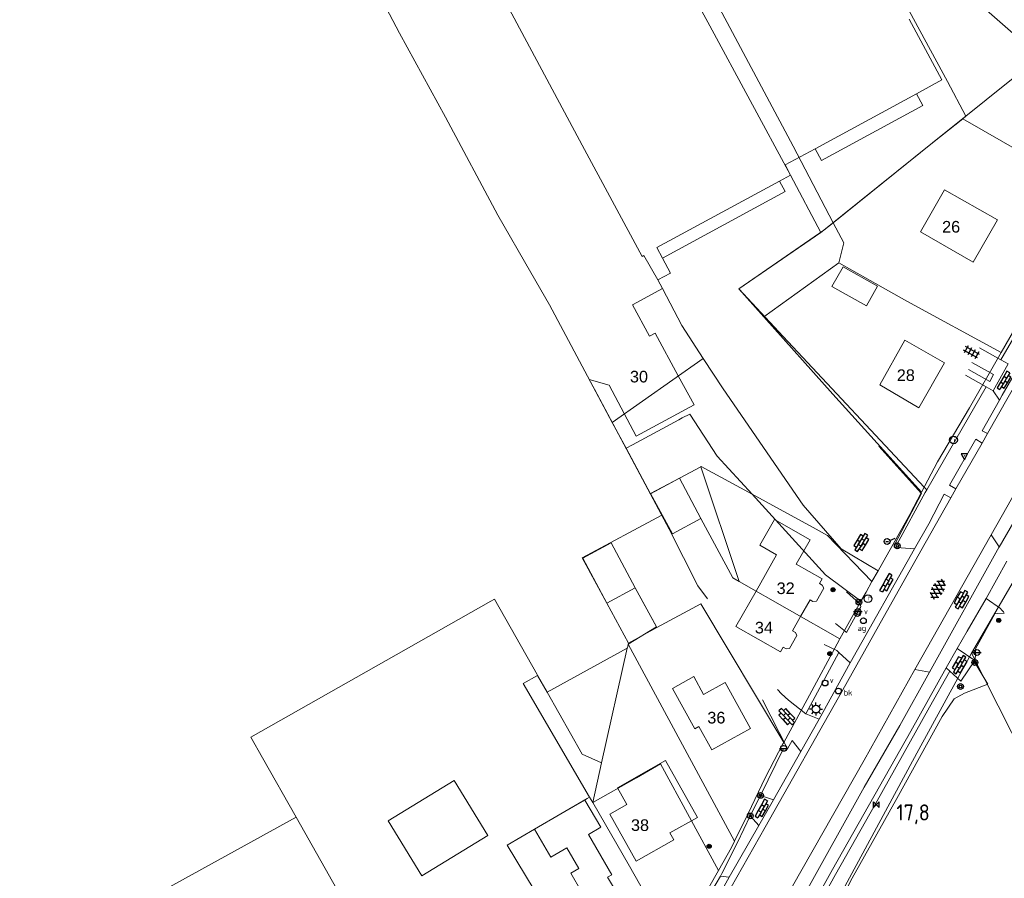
# Model space of a CAD drawing. Header units: metres. Extents: x 117922 to 130630, y 447724 to 454087.
# Tile 12 of 61: x 124168 to 124320, y 450194 to 450327. Entities that reach past the tile are written whole.
import ezdxf

# ---------------------------------------------------------------- set-up
doc = ezdxf.new("R2010")
doc.units = ezdxf.units.M
doc.layers.get('0').update_dxf_attribs({"color": 8})
for name, color, linetype, lineweight in [('B01', 8, 'Continuous', 0), ('B02', 8, 'Continuous', 0), ('B11', 8, 'Continuous', 0), ('B14', 8, 'Continuous', 0), ('G01', 8, 'Continuous', 0), ('G03', 8, 'Continuous', 0), ('Q19', 8, 'Continuous', 0), ('T00', 8, 'Continuous', 0), ('V00', 8, 'Continuous', 0), ('Z02', 7, 'Continuous', 0)]:
    doc.layers.add(name, color=color, linetype=linetype, lineweight=lineweight)
for name, color, linetype in [('SYM-GV1', 8, 'Continuous'), ('SYM-OV4', 8, 'Continuous'), ('SYM-OV5', 8, 'Continuous'), ('TOPOT20', 8, 'Continuous'), ('TOPOT21', 8, 'Continuous'), ('TOPOT23', 8, 'Continuous'), ('TOPOT26', 8, 'Continuous'), ('TOPOT28', 8, 'Continuous'), ('TOPOT30', 1, 'Continuous'), ('TOPOT31', 8, 'Continuous'), ('TOPOT36', 8, 'Continuous'), ('TOPOT52', 8, 'Continuous'), ('TOPOT63', 8, 'Continuous'), ('TOPOT80', 8, 'Continuous'), ('TOPOT82', 8, 'Continuous'), ('TOPOT85', 8, 'Continuous')]:
    doc.layers.add(name, color=color, linetype=linetype)
doc.styles.add('ISO', font='ISO')
doc.styles.add('Z02', font='arial.ttf', dxfattribs={"height": 1.8})

# ---------------------------------------------------------------- blocks, each defined once
blk = doc.blocks.new('tegels4')
at = {"color": 0, "linetype": 'ByBlock', "lineweight": -2}
for p, q in [((0.62, 0.94), (-0.62, 0.94)), ((0.62, 0.31), (-0.62, 0.31)), ((-0.31, -1.23), (-0.31, 1.25)), ((0.31, -1.23), (0.31, 1.25)), ((0.62, -0.31), (-0.62, -0.31)), ((0.62, -0.94), (-0.62, -0.94))]:
    blk.add_line(p, q, dxfattribs=at)
blk = doc.blocks.new('paal')
at = {"color": 0}
for radius in [0.45, 0.2]:
    blk.add_circle((0, 0), radius, dxfattribs=at)
blk = doc.blocks.new('lichtmast')
at = {"color": 0}
for p, q in [((-0.6, 0), (-1, 0)), ((-0.71, 0.71), (-0.42, 0.42)), ((0, 0.6), (0, 1)), ((0.42, 0.42), (0.71, 0.71)), ((0.6, 0), (1, 0)), ((-0.42, -0.42), (-0.71, -0.71)), ((0, -0.6), (0, -1)), ((0.42, -0.42), (0.71, -0.71))]:
    blk.add_line(p, q, dxfattribs=at)
blk.add_circle((0, 0), 0.6, dxfattribs=at)
blk = doc.blocks.new('boom')
at = {"color": 0}
for radius in [0.315, 0.225, 0.135]:
    blk.add_circle((0, 0), radius, dxfattribs=at)
blk = doc.blocks.new('brandkraan')
at = {"color": 0}
blk.add_circle((0, 0), 0.45, dxfattribs=at)
at = {"color": 0, "style": 'ISO'}
blk.add_attdef('BRANDKRAAN', (0.7, 0), '', height=0.9, dxfattribs=at)
blk = doc.blocks.new('afsl-gas')
at = {"color": 0}
blk.add_circle((0, 0), 0.45, dxfattribs=at)
at = {"color": 0, "style": 'ISO'}
blk.add_attdef('AFSL-GAS', (0.7, 0), '', height=0.9, dxfattribs=at)
blk = doc.blocks.new('verklikker')
at = {"color": 0}
blk.add_circle((0, 0), 0.45, dxfattribs=at)
at = {"color": 0, "style": 'ISO'}
blk.add_attdef('VERKLIKKER', (0.7, 0), '', height=0.9, dxfattribs=at)
blk = doc.blocks.new('aanduidingsbord')
at = {"color": 0}
for p, q in [((-0.81, -0.33), (0, 0)), ((-1.45, -0.5), (-1.01, -0.5))]:
    blk.add_line(p, q, dxfattribs=at)
blk.add_circle((-1.23, -0.5), 0.45, dxfattribs=at)
blk = doc.blocks.new('klinkers4')
at = {"color": 0, "linetype": 'ByBlock', "lineweight": -2}
for p, q in [((0, 1.5), (-0.5, 1.5)), ((-0.5, 1.5), (-0.5, 0.5)), ((-0.5, 0.5), (-0.5, -0.5)), ((0, 0.5), (-0.5, 0.5)), ((0, 1.5), (0, 1)), ((0.5, 1), (0, 1)), ((0, 1), (0, 0.5)), ((0, 0.5), (0, 0)), ((0.5, 0), (0, 0)), ((0, 0), (0, -0.5)), ((0.5, 0), (0.5, 1)), ((0.5, -1), (0.5, 0)), ((-0.5, -0.5), (-0.5, -1.5)), ((0, -0.5), (-0.5, -0.5)), ((-0.5, -1.5), (0, -1.5)), ((0, -0.5), (0, -1)), ((0, -1), (0.5, -1)), ((0, -1), (0, -1.5))]:
    blk.add_line(p, q, dxfattribs=at)
blk = doc.blocks.new('klinkers6')
at = {"color": 0, "linetype": 'ByBlock', "lineweight": -2}
for p, q in [((-0.25, 1), (-0.75, 1)), ((-0.75, 1), (-0.75, 0)), ((-0.25, 0), (-0.75, 0)), ((-0.75, 0), (-0.75, -1)), ((0.25, 1.5), (-0.25, 1.5)), ((-0.25, 1.5), (-0.25, 0.5)), ((0.25, 0.5), (-0.25, 0.5)), ((-0.25, 0.5), (-0.25, -0.5)), ((0.25, 0.5), (0.25, 1.5)), ((0.75, 1), (0.25, 1)), ((0.25, -0.5), (0.25, 0.5)), ((0.75, 0), (0.75, 1)), ((-0.75, -1), (-0.25, -1)), ((-0.25, -0.5), (-0.25, 0)), ((0.25, -0.5), (-0.25, -0.5)), ((-0.25, -0.5), (-0.25, -1.5)), ((-0.25, -1.5), (0.25, -1.5)), ((0.75, 0), (0.25, 0)), ((0.25, 0), (0.25, -0.5)), ((0.25, -1.5), (0.25, -0.5)), ((0.25, -1), (0.75, -1)), ((0.75, -1), (0.75, 0))]:
    blk.add_line(p, q, dxfattribs=at)
blk = doc.blocks.new('verkeersbord')
at = {"color": 0}
for p, q in [((0.5, 0.32), (-0.5, 0.32)), ((-0.5, 0.32), (0, -0.6)), ((0, -0.6), (0.5, 0.32))]:
    blk.add_line(p, q, dxfattribs=at)
blk = doc.blocks.new('grensmarkering')
at = {"color": 0}
blk.add_line((-0.67, 0), (0.67, 0), dxfattribs=at)
blk.add_circle((0, 0), 0.45, dxfattribs=at)
blk = doc.blocks.new('kolk')
at = {"color": 0}
blk.add_circle((0, 0), 0.6, dxfattribs=at)
at = {"color": 0, "linetype": 'Continuous', "style": 'ISO'}
blk.add_attdef('KOLK', (-0.04, -0.26), '', height=0.8, dxfattribs=at)
blk = doc.blocks.new('inspectieput')
at = {"color": 0}
blk.add_circle((0, 0), 0.6, dxfattribs=at)
at = {"color": 0, "linetype": 'Continuous', "style": 'ISO'}
blk.add_attdef('I', (0, -0.39), '', height=0.8, dxfattribs=at)
blk = doc.blocks.new('asfalt6')
at = {"color": 0, "linetype": 'ByBlock', "lineweight": -2}
for p, q in [((-0.76, 1.01), (0.3, 1.62)), ((-0.3, 1.62), (0.76, 1.01)), ((-0.93, 0.18), (0.7, 1.13)), ((-0.89, -0.52), (0.89, 0.52)), ((-0.89, 0.52), (0.89, -0.52)), ((-0.7, 1.13), (0.93, 0.18)), ((-0.93, -0.18), (0.7, -1.13)), ((-0.76, -1.01), (0.3, -1.62)), ((-0.7, -1.13), (0.93, -0.18)), ((-0.3, -1.62), (0.76, -1.01))]:
    blk.add_line(p, q, dxfattribs=at)
blk = doc.blocks.new('verkeersbord-pl')
at = {"color": 0, "linetype": 'Continuous'}
blk.add_circle((0, 0), 0.03, dxfattribs=at)
blk = doc.blocks.new('kilometerpaal')
at = {"color": 0}
for p, q in [((-0.44, 0.44), (0.44, -0.44)), ((-0.44, -0.44), (-0.44, 0.44)), ((0.44, 0.44), (-0.44, -0.44)), ((0.44, -0.44), (0.44, 0.44))]:
    blk.add_line(p, q, dxfattribs=at)
at = {"color": 0, "style": 'ISO'}
blk.add_attdef('KILOMETERPAAL', (0.59, 0.87), '', height=2.5, dxfattribs=at)

msp = doc.modelspace()

# ---------------------------------------------------------------- linework, layer by layer
at = {"layer": 'B01', "flags": 128}
for points in [[(124306.67, 450315.1), (124310.63, 450317.25), (124305.54, 450326.65)], [(124290.99, 450306.6), (124306.67, 450315.1)], [(124285.46, 450301.58), (124287.18, 450302.51), (124286.33, 450304.08), (124290.99, 450306.6)], [(124266.47, 450291.29), (124285.46, 450301.58)], [(124319.22, 450295.56), (124315.48, 450289.03), (124307.3, 450293.72), (124311.04, 450300.25), (124319.22, 450295.56)], [(124266.47, 450291.29), (124267.33, 450289.66)], [(124267.33, 450289.66), (124268.56, 450287.33), (124266.61, 450286.28)], [(124295.32, 450288.32), (124293.58, 450285.24), (124298.93, 450282.23), (124300.66, 450285.31), (124295.32, 450288.32)], [(124269.77, 450271.39), (124266.17, 450278.04), (124265.29, 450277.57), (124262.67, 450282.4), (124267.34, 450284.93), (124266.61, 450286.28)], [(124311.03, 450273.43), (124307.07, 450266.46), (124300.98, 450270.02), (124304.89, 450276.91), (124311.03, 450273.43)], [(124272.21, 450266.89), (124263.27, 450262.04), (124259.04, 450269.95), (124255.98, 450270.84)], [(124269.77, 450271.39), (124272.21, 450266.89)], [(124273.28, 450249.3), (124269.94, 450255.53), (124265.49, 450253.16), (124268.85, 450246.93), (124273.28, 450249.3)], [(124288.06, 450242.21), (124290.21, 450246.01), (124284.67, 450249.16), (124282.63, 450245.53)], [(124282.63, 450245.53), (124282.42, 450245.16), (124285.01, 450243.68)], [(124281.82, 450238.06), (124285.01, 450243.68)], [(124288.06, 450242.21), (124292.05, 450239.94)], [(124288.73, 450234.11), (124290.2, 450236.71), (124290.64, 450236.44), (124291.18, 450236.51), (124292.3, 450238.49), (124292.08, 450238.99), (124291.65, 450239.24)], [(124291.65, 450239.24), (124292.05, 450239.94)], [(124286.04, 450229.37), (124285.62, 450228.62), (124278.69, 450232.55), (124281.82, 450238.06)], [(124286.04, 450229.37), (124286.49, 450229.11), (124287.03, 450229.17), (124288.15, 450231.16), (124287.93, 450231.65), (124287.48, 450231.91), (124288.73, 450234.11)], [(124280.95, 450216.77), (124274.97, 450213.47), (124272.98, 450217.09), (124272.31, 450216.72), (124268.87, 450222.97), (124272.18, 450224.8), (124273.7, 450222.06), (124277.02, 450223.9), (124280.95, 450216.77)], [(124272.74, 450202.99), (124267.77, 450211.79), (124263.23, 450209.22)], [(124224.81, 450202.46), (124235.04, 450208.72), (124240.26, 450200.2), (124230.03, 450193.93), (124224.81, 450202.46)], [(124262.72, 450187.21), (124258.82, 450193.71), (124259.48, 450194.1), (124255.84, 450200.32), (124257.77, 450201.46), (124255.27, 450205.68), (124247.49, 450201.16), (124250.02, 450196.81), (124252.48, 450198.26), (124254.38, 450195.1), (124253.11, 450194.34), (124254.74, 450191.57), (124252.27, 450190.11), (124254.27, 450186.73), (124255.73, 450187.59), (124257.71, 450184.25), (124262.72, 450187.21)], [(124261.82, 450204.98), (124259.17, 450203.48), (124263.27, 450196.23), (124269.07, 450199.51), (124268.46, 450200.58), (124272.74, 450202.99)]]:
    msp.add_lwpolyline(points, dxfattribs=at)
at = {"layer": 'B02', "flags": 128}
msp.add_lwpolyline([(124258.69, 450236.18), (124262.05, 450230), (124266.45, 450232.4), (124263.09, 450238.57)], dxfattribs=at)
at = {"layer": 'B11', "flags": 128}
msp.add_lwpolyline([(124263.23, 450209.22), (124260.35, 450207.59), (124261.82, 450204.98)], dxfattribs=at)
at = {"layer": 'B14', "flags": 128}
msp.add_lwpolyline([(124258.69, 450236.18), (124254.96, 450243.18), (124259.38, 450245.53), (124263.09, 450238.57)], dxfattribs=at)
at = {"layer": 'G01', "flags": 128}
for points in [[(124262.26, 450354.45), (124268.57, 450357.86), (124278.6, 450363.3), (124279.76, 450361.23), (124285.75, 450364.47), (124311.49, 450317), (124314.32, 450311.62), (124313.87, 450311.25)], [(124254.62, 450362.2), (124256, 450359.95), (124260.25, 450352.11), (124274.65, 450325.62), (124287.18, 450302.51), (124291.84, 450293.63)], [(124262.26, 450354.45), (124287.55, 450306.98), (124293.77, 450295.12)], [(124232.16, 450350.04), (124239.69, 450335.56), (124254.87, 450307.14), (124264.15, 450289.89), (124264.45, 450290.06), (124266.61, 450286.28), (124267.34, 450284.93), (124270.3, 450279.2), (124273.65, 450274.1)], [(124217.84, 450341.11), (124226.59, 450324.49), (124233.71, 450311.51), (124241.8, 450296.31), (124246.94, 450287.41), (124249.79, 450282.41), (124259.55, 450264.16)], [(124313.87, 450311.25), (124309.18, 450307.49), (124293.77, 450295.12)], [(124332.29, 450300.57), (124329.27, 450302.4), (124313.87, 450311.25)], [(124291.84, 450293.63), (124292.32, 450293.96), (124293.77, 450295.12)], [(124293.77, 450295.12), (124295.41, 450292), (124294.63, 450288.91)], [(124291.84, 450293.63), (124279.14, 450284.91), (124283.04, 450280.53)], [(124283.04, 450280.53), (124294.63, 450288.91)], [(124294.63, 450288.91), (124305.2, 450282.96), (124319.82, 450275.04)], [(124283.04, 450280.53), (124293.71, 450268.55), (124307.47, 450253.4)], [(124259.55, 450264.16), (124273.65, 450274.1)], [(124273.65, 450274.1), (124276.75, 450269.4), (124289.12, 450251.36), (124294.99, 450244.6), (124300.72, 450241.21)], [(124261.68, 450260.18), (124262.66, 450260.7), (124269.83, 450264.58)], [(124269.83, 450264.58), (124270.38, 450264.88), (124271.58, 450265.48), (124275.82, 450258.98), (124281.2, 450253.07)], [(124259.55, 450264.16), (124261.68, 450260.18)], [(124334.66, 450262.91), (124334.76, 450261.68), (124327.22, 450249.03), (124315.2, 450228.43)], [(124261.68, 450260.18), (124265.45, 450253.13)], [(124269.94, 450255.53), (124273.29, 450257.32)], [(124273.29, 450257.32), (124273.34, 450257.35)], [(124273.29, 450257.32), (124279.19, 450239.56)], [(124273.34, 450257.35), (124281.2, 450253.07)], [(124265.45, 450253.13), (124269.94, 450255.53)], [(124269.94, 450255.53), (124273.28, 450249.3)], [(124265.45, 450253.13), (124267.21, 450249.84)], [(124281.2, 450253.07), (124292.59, 450240.57), (124298.06, 450236.48)], [(124281.2, 450253.07), (124285.54, 450250.71), (124291.14, 450247.64)], [(124267.21, 450249.84), (124254.87, 450243.2), (124258.69, 450236.18)], [(124278.21, 450240.11), (124273.28, 450249.3)], [(124292.89, 450246.67), (124291.14, 450247.64)], [(124292.89, 450246.67), (124299.78, 450239.53)], [(124278.21, 450240.11), (124279.19, 450239.56)], [(124266.38, 450232.53), (124263.09, 450238.57), (124258.69, 450236.18)], [(124279.19, 450239.56), (124294.8, 450230.65)], [(124240.72, 450236.5), (124224.51, 450227.32)], [(124240.72, 450236.5), (124241.28, 450236.82)], [(124241.28, 450236.82), (124247.88, 450225.14)], [(124258.69, 450236.18), (124262.05, 450230)], [(124286.11, 450214.6), (124273.29, 450236.08), (124266.43, 450232.43), (124266.38, 450232.53)], [(124262.01, 450229.81), (124266.38, 450232.53)], [(124261.87, 450229.19), (124261.93, 450229.46), (124262.01, 450229.81)], [(124262.05, 450230), (124262.01, 450229.81)], [(124262.01, 450229.81), (124272.53, 450210.29), (124278.48, 450199.29)], [(124249.43, 450222.39), (124261.87, 450229.19)], [(124257.88, 450211.43), (124261.87, 450229.19)], [(124315.2, 450228.43), (124306.75, 450212.93), (124293.85, 450189.12)], [(124377.76, 450104.31), (124375.41, 450108.97), (124357.16, 450145.08), (124343.33, 450172.66), (124337.1, 450185.22), (124321.42, 450216.2), (124315.2, 450228.43)], [(124224.51, 450227.32), (124203.53, 450215.44)], [(124245.75, 450223.73), (124247.96, 450224.99)], [(124247.88, 450225.14), (124247.93, 450225.04)], [(124247.93, 450225.04), (124247.96, 450224.99)], [(124247.96, 450224.99), (124249.43, 450222.39)], [(124245.75, 450223.73), (124256.03, 450206.12)], [(124257.88, 450211.43), (124254.87, 450212.77), (124249.43, 450222.39)], [(124203.53, 450215.44), (124205.32, 450212.22), (124210.54, 450203.03)], [(124256.51, 450205.29), (124257.88, 450211.43)], [(124256.51, 450205.29), (124263.29, 450209.13), (124266.99, 450211.27), (124275.99, 450194.75)], [(124262.06, 450170.1), (124250.29, 450187.05), (124243.25, 450198.7), (124247.49, 450201.16), (124255.65, 450205.9)], [(124255.65, 450205.9), (124256.03, 450206.12)], [(124256.03, 450206.12), (124256.51, 450205.29)], [(124256.51, 450205.29), (124262.23, 450195.45), (124269.28, 450182.96)], [(124210.54, 450203.03), (124167.72, 450179.43)], [(124210.54, 450203.03), (124217.55, 450190.7)]]:
    msp.add_lwpolyline(points, dxfattribs=at)
at = {"layer": 'G03', "flags": 128}
for points in [[(124330.16, 450293.15), (124326.14, 450286.04), (124319.82, 450275.04)], [(124319.82, 450275.04), (124314.89, 450266.44), (124309.94, 450258.09), (124307.47, 450253.4)], [(124307.47, 450253.4), (124305.64, 450249.93), (124300.72, 450241.21)], [(124300.72, 450241.21), (124299.78, 450239.53)], [(124299.78, 450239.53), (124298.86, 450237.91), (124298.06, 450236.48)], [(124298.06, 450236.48), (124294.8, 450230.65)], [(124294.8, 450230.65), (124294.76, 450230.58), (124289.74, 450221.26), (124286.11, 450214.6)], [(124286.11, 450214.6), (124285.99, 450214.38), (124283.31, 450209.23), (124280.54, 450203.48), (124278.48, 450199.29)], [(124278.48, 450199.29), (124278.01, 450198.33), (124275.99, 450194.75)], [(124275.99, 450194.75), (124271.74, 450187.25), (124269.28, 450182.96)]]:
    msp.add_lwpolyline(points, dxfattribs=at)
at = {"layer": 'Q19', "flags": 128}
for points in [[(124281.4, 450171.67), (124284.22, 450176.64), (124289.41, 450185.6), (124294.11, 450194.15), (124300.34, 450205.12), (124308.69, 450220.05), (124311.83, 450225.64)], [(124286.1, 450213.69), (124286.67, 450213.63)]]:
    msp.add_lwpolyline(points, dxfattribs=at)
at = {"layer": 'T00', "flags": 128}
for points in [[(124319.77, 450273.9), (124328.75, 450289.33), (124327.63, 450289.96)], [(124255.98, 450270.84), (124256.78, 450269.34), (124268.38, 450247.64), (124272.78, 450238.86), (124274.28, 450236.85)], [(124308.28, 450253.74), (124317.46, 450269.71)], [(124308.28, 450253.74), (124308.04, 450253.31), (124303.63, 450245.3)], [(124308.28, 450253.74), (124307.87, 450254.17)], [(124320.29, 450234.64), (124319.27, 450234.56), (124318.83, 450234.53), (124315.82, 450229.12), (124315.81, 450228.19), (124315.73, 450226.99)], [(124289.52, 450219.06), (124294.65, 450228.54)], [(124317.73, 450223.65), (124315.73, 450226.99)], [(124293.77, 450187.92), (124296.74, 450193.57), (124303.64, 450205.93), (124310.68, 450218.64), (124312.51, 450221.38), (124314.13, 450222.23), (124317.73, 450223.65)], [(124286.1, 450213.69), (124282.52, 450206.4)], [(124276.33, 450193.88), (124276.54, 450194.3), (124278.95, 450199.08), (124280.93, 450203.22)]]:
    msp.add_lwpolyline(points, dxfattribs=at)
at = {"layer": 'V00', "flags": 128}
for points in [[(124315.29, 450331.61), (124317.12, 450328.45), (124325.8, 450320.82)], [(124325.8, 450320.82), (124309.18, 450307.49), (124292.32, 450293.96), (124279.14, 450284.91), (124286.01, 450277.52)], [(124290.99, 450306.6), (124291.98, 450304.78), (124307.66, 450313.28), (124306.67, 450315.1)], [(124317.69, 450262.46), (124327.3, 450279.35), (124342.12, 450305.54), (124343.94, 450308.91), (124343.16, 450309.33)], [(124267.33, 450289.66), (124286.34, 450299.96), (124285.46, 450301.58)], [(124286.01, 450277.52), (124307.87, 450254.17)], [(124320.91, 450273.26), (124319.77, 450273.9), (124316.45, 450275.74)], [(124318.23, 450246.77), (124335.03, 450276.41)], [(124314.74, 450272.39), (124318.03, 450270.55), (124318.62, 450271.6), (124317.81, 450272.06), (124315.28, 450273.49)], [(124318.54, 450269.09), (124320.91, 450273.26)], [(124322.37, 450272.61), (124319.97, 450268.39), (124319.56, 450267.65)], [(124314.27, 450271.52), (124317.46, 450269.71), (124318.54, 450269.09)], [(124319.56, 450267.65), (124318.54, 450269.09)], [(124317.69, 450262.46), (124316.88, 450262.91), (124319.56, 450267.65)], [(124316.85, 450261), (124315.86, 450261.59), (124311.79, 450254.47), (124312.79, 450253.88)], [(124316.85, 450261), (124317.69, 450262.46)], [(124300.83, 450260.53), (124307.44, 450253.17), (124304.97, 450248.49), (124303.2, 450245.13), (124303.26, 450244.85), (124304.3, 450244.77), (124306.37, 450244.61)], [(124312.79, 450253.88), (124316.85, 450261)], [(124312.01, 450252.5), (124312.79, 450253.88)], [(124258.65, 450158.1), (124283.22, 450201.5), (124295.27, 450222.76), (124300.78, 450232.61), (124307.36, 450244.28), (124312.01, 450252.5)], [(124306.37, 450244.61), (124308.59, 450248.5), (124310.98, 450253.06), (124312.01, 450252.5)], [(124306.45, 450225.92), (124318.23, 450246.77)], [(124319.51, 450244.89), (124318.23, 450246.77)], [(124296.42, 450226.94), (124306.37, 450244.61)], [(124308.7, 450225.51), (124319.51, 450244.89)], [(124317.5, 450236.91), (124320.67, 450242.67)], [(124295.86, 450237.95), (124297.85, 450236.12)], [(124298, 450235.51), (124297.76, 450235.1), (124295.85, 450231.65), (124295.66, 450231.8), (124294.11, 450233.04)], [(124313, 450229.14), (124314.53, 450231.86), (124317.5, 450236.91)], [(124319.71, 450235.34), (124317.5, 450236.91)], [(124296.42, 450226.94), (124294.65, 450228.54), (124294.34, 450228.83), (124292.37, 450229.77)], [(124313, 450229.14), (124315.7, 450227.32), (124313.56, 450224.1), (124311.28, 450226.17)], [(124311.28, 450226.17), (124313, 450229.14)], [(124291.62, 450218.23), (124296.42, 450226.94)], [(124281.08, 450171.86), (124281.2, 450172.54), (124293.67, 450194.9), (124305.79, 450216.33), (124311.28, 450226.17)], [(124285.76, 450189.36), (124298.56, 450211.86), (124306.45, 450225.92)], [(124308.7, 450225.51), (124304.08, 450217.25), (124298.59, 450207.68), (124289.09, 450190.57), (124287.74, 450188.26)], [(124306.45, 450225.92), (124308.7, 450225.51)], [(124285.12, 450222.8), (124285.76, 450222.14), (124286.83, 450221.17), (124289.52, 450219.06), (124291.62, 450218.23)], [(124288.76, 450213.19), (124287.42, 450214.93), (124286.67, 450213.63), (124282.82, 450221.23)], [(124288.76, 450213.19), (124291.62, 450218.23)], [(124284.5, 450205.74), (124288.76, 450213.19)], [(124282.23, 450201.74), (124280.93, 450203.22), (124282.52, 450206.4), (124284.5, 450205.74)], [(124282.23, 450201.74), (124284.5, 450205.74)], [(124277.66, 450193.74), (124282.23, 450201.74)], [(124277.66, 450193.74), (124276.33, 450193.88), (124274.32, 450190.46), (124275.05, 450189.08)], [(124275.05, 450189.08), (124277.66, 450193.74)]]:
    msp.add_lwpolyline(points, dxfattribs=at)
at = {"layer": 'V00'}
for centre, radius, start, end in [((122975.01, 451024.07), 1553.97, 329.90638, 331.24005), ((124297.48, 450235.7), 0.557, 338.9509, 48.6848), ((124316.77, 450232.34), 4.2, 33.0755, 45.5563)]:
    msp.add_arc(centre, radius, start, end, dxfattribs=at)

# ---------------------------------------------------------------- block references
at = {"layer": 'SYM-GV1', "rotation": 330.0433010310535}
msp.add_blockref('asfalt6', (124309.97, 450238.36), dxfattribs=at)
at = {"layer": 'SYM-OV4'}
for name, p, rotation in [('klinkers4', (124320.37, 450270.6), 329.3912887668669), ('klinkers6', (124298.13, 450245.58), 328.7587552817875), ('klinkers4', (124302.14, 450239.23), 330.9331011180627), ('klinkers6', (124313.66, 450236.72), 330.3116478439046), ('klinkers6', (124313.37, 450226.65), 330.3116478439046), ('klinkers6', (124286.58, 450218.6), 43.02706237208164), ('klinkers4', (124282.84, 450204.25), 330.2708007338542)]:
    msp.add_blockref(name, p, dxfattribs=dict(at, rotation=rotation))
at = {"layer": 'SYM-OV5', "rotation": 60.83625235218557}
msp.add_blockref('tegels4', (124315.2, 450275.05), dxfattribs=at)
at = {"layer": 'TOPOT20'}
msp.add_blockref('aanduidingsbord', (124303.36, 450246.24), dxfattribs=at)
at = {"layer": 'TOPOT21'}
msp.add_blockref('lichtmast', (124291.1, 450219.77), dxfattribs=at)
at = {"layer": 'TOPOT23'}
ref = msp.add_blockref('kolk', (124299.16, 450236.88), dxfattribs=at)
ref.add_attrib('KOLK', 'r', (124299.12, 450236.62), dxfattribs={"color": 0, "height": 0.8, "style": 'ISO'})
at = {"layer": 'TOPOT26'}
for p in [(124293.76, 450238.26), (124319.43, 450233.52), (124293.26, 450228.37), (124274.56, 450198.52)]:
    msp.add_blockref('boom', p, dxfattribs=at)
at = {"layer": 'TOPOT28'}
ref = msp.add_blockref('inspectieput', (124312.42, 450261.48), dxfattribs=at)
ref.add_attrib('I', 'i', (124312.42, 450261.08), dxfattribs={"color": 0, "height": 0.8, "style": 'ISO'})
at = {"layer": 'TOPOT30'}
ref = msp.add_blockref('kilometerpaal', (124300.48, 450204.97), dxfattribs=at)
ref.add_attrib('KILOMETERPAAL', '17,8', (124303.58, 450202.51), dxfattribs={"color": 0, "height": 2.5, "style": 'ISO'})
at = {"layer": 'TOPOT31'}
ref = msp.add_blockref('verklikker', (124297.54, 450234.58), dxfattribs=at)
ref.add_attrib('VERKLIKKER', 'v', (124298.54, 450234.47), dxfattribs={"color": 0, "height": 0.9, "style": 'ISO'})
ref = msp.add_blockref('verklikker', (124292.52, 450223.81), dxfattribs=at)
ref.add_attrib('VERKLIKKER', 'v', (124293.23, 450223.81), dxfattribs={"color": 0, "height": 0.9, "style": 'ISO'})
at = {"layer": 'TOPOT36'}
for p in [(124297.61, 450234.88), (124316.04, 450228.54), (124286.1, 450213.69)]:
    msp.add_blockref('grensmarkering', p, dxfattribs=at)
at = {"layer": 'TOPOT52'}
for p in [(124303.71, 450245.06), (124297.76, 450236.36), (124315.73, 450226.99), (124313.5, 450223.28), (124282.52, 450206.4), (124280.93, 450203.22)]:
    msp.add_blockref('paal', p, dxfattribs=at)
at = {"layer": 'TOPOT63'}
msp.add_blockref('verkeersbord-pl', (124314.1, 450259.01), dxfattribs=at)
at = {"layer": 'TOPOT80'}
ref = msp.add_blockref('brandkraan', (124294.58, 450222.57), dxfattribs=at)
ref.add_attrib('BRANDKRAAN', 'bk', (124295.42, 450221.87), dxfattribs={"color": 0, "height": 0.9, "style": 'ISO'})
at = {"layer": 'TOPOT82'}
ref = msp.add_blockref('afsl-gas', (124298.46, 450233.46), dxfattribs=at)
ref.add_attrib('AFSL-GAS', 'ag', (124297.56, 450231.88), dxfattribs={"color": 0, "height": 0.9, "style": 'ISO'})
at = {"layer": 'TOPOT85'}
msp.add_blockref('verkeersbord', (124314.1, 450259.01), dxfattribs=at)

# ---------------------------------------------------------------- texts
at = {"layer": 'Z02', "linetype": 'Continuous', "char_height": 1.8, "attachment_point": 7, "line_spacing_factor": 0.8, "style": 'Z02'}
for s, insert in [('{\\C256;26}', (124310.65, 450293.58)), ('{\\C256;30}', (124262.28, 450270.36)), ('{\\C256;28}', (124303.63, 450270.58)), ('{\\C256;32}', (124285.01, 450237.57)), ('{\\C256;34}', (124281.64, 450231.47)), ('{\\C256;36}', (124274.27, 450217.52)), ('{\\C256;38}', (124262.44, 450200.87))]:
    msp.add_mtext(s, dxfattribs=dict(at, insert=insert))

doc.saveas('drawing.dxf')
